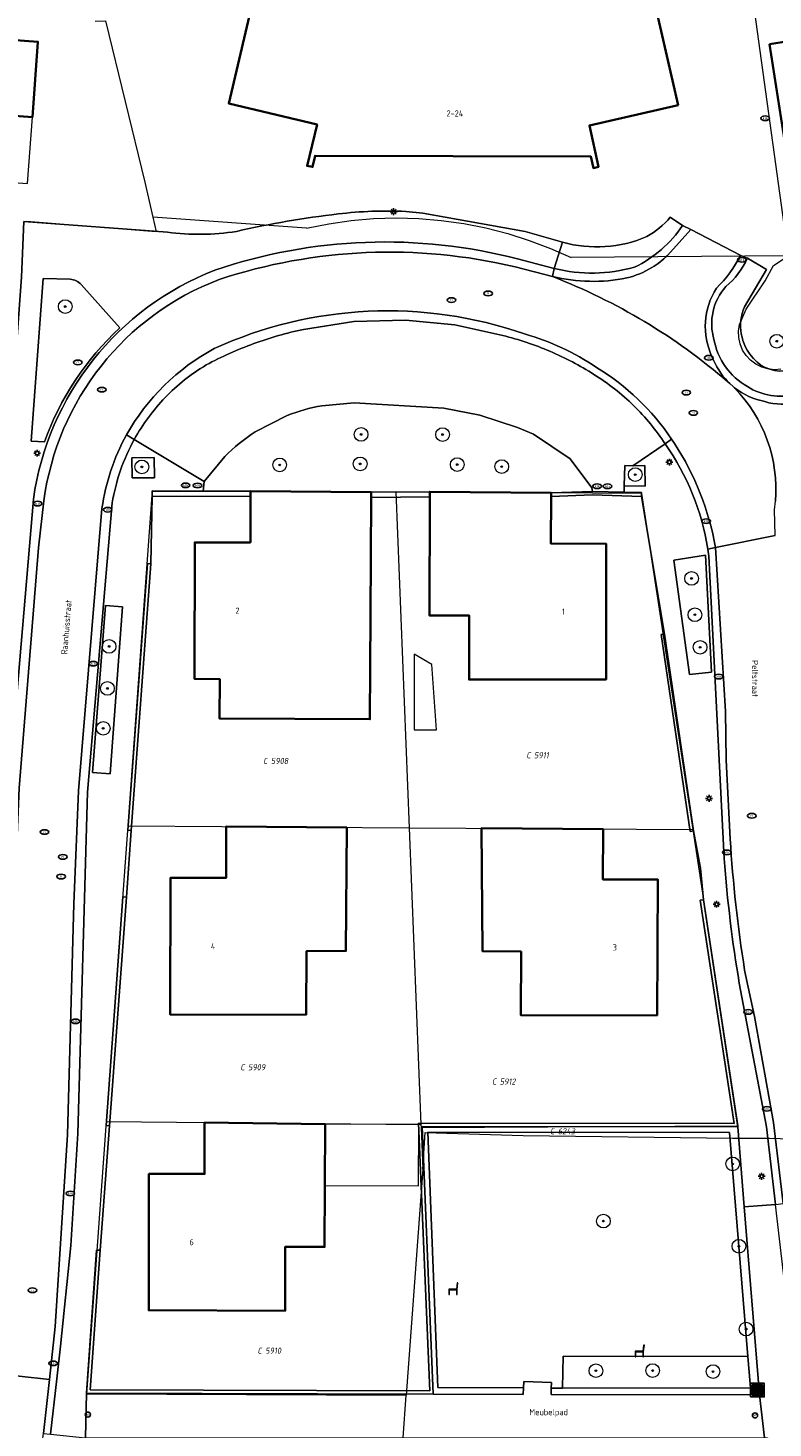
# Model space of a CAD drawing. Header units: metres. Extents: x 183765 to 187731, y 443805 to 446163.
# Tile 93 of 120: x 186668 to 186711, y 444476 to 444558. Entities that reach past the tile are written whole.
import ezdxf
from ezdxf.enums import TextEntityAlignment as Align

# ---------------------------------------------------------------- set-up
doc = ezdxf.new("R2010")
doc.units = ezdxf.units.M
doc.layers.get('0').update_dxf_attribs({"lineweight": 25})
for name, color, linetype, lineweight in [('B-WE-GR-BEPLANTING_CULTUUR_HEESTERS-GV', 90, 'Continuous', 18), ('B-WE-GR-BOOM-S', 253, 'Continuous', 25), ('B-WE-GR-HAAG-GV', 90, 'Continuous', 13), ('B-WE-IE-MEUBILAIR-S', 7, 'Continuous', 25), ('B-WE-IE-MEUBILAIR_WEGMEUBILAIR-GV', 7, 'Continuous', 18), ('B-WE-IE-MEUBILAIR_WEGMEUBILAIR-S', 7, 'Continuous', 25), ('B-WE-IE-MEUBILAIR_WEGMEUBILAIR_AFVALBAK-S', 7, 'Continuous', 25), ('B-WE-IE-TERREINAFSCHEIDING_KUNSTMATIG_MUUR-GV', 90, 'Continuous', 18), ('B-WE-OG-BEBOUWING-GV', 7, 'Continuous', 35), ('B-WE-OG-BEBOUWING-T18', 10, 'Continuous', 18), ('B-WE-OG-BEBOUWING_LUIFEL-GV', 7, 'Continuous', 18), ('B-WE-OG-BEBOUWING_SCHUUR-GV', 7, 'Continuous', 18), ('B-WE-OG-TERREIN_ERF-GV', 7, 'Continuous', 18), ('B-WE-OG-TERREIN_ONBEGROEID_ZAND-GV', 7, 'Continuous', 18), ('B-WE-OG-TOPOGRAFIE-T18', 10, 'Continuous', 18), ('B-WE-VH-ONVERHARD_ZAND-GV', 210, 'Continuous', 18), ('B-WE-VH-OPENVERHARDING_BETONSTRAATSTEEN-GV', 90, 'Continuous', 18), ('B-WE-VH-OPENVERHARDING_STRAATBAKSTEEN-GV', 90, 'Continuous', 18)]:
    doc.layers.add(name, color=color, linetype=linetype, lineweight=lineweight)
doc.layers.add('B-WE-KG-GRENS_PERCEEL-G', color=7, linetype='Continuous', lineweight=13, true_color=0xa55252)
doc.layers.add('B-WE-KG-GRENS_PERCEEL-S', color=7, linetype='Continuous', lineweight=25, true_color=0xa55252)
doc.styles.add('NLCS-ISO', font='NLCS-ISO.ttf')
doc.styles.add('NLCS-ISO-M200-T18', font='NLCS-ISO.ttf', dxfattribs={"height": 0.36})

# ---------------------------------------------------------------- blocks, each defined once
blk = doc.blocks.new('SIE-WEG_AFVALBAK-SO')
h = blk.add_hatch(color=256)
h.dxf.hatch_style = 1
h.paths.add_polyline_path([(-1.5, -1.5), (1.5, -1.5), (1.5, 1.5), (-1.5, 1.5)])
for points in [[(-2, -2), (2, -2), (2, 2), (-2, 2)], [(-1.5, -1.5), (1.5, -1.5), (1.5, 1.5), (-1.5, 1.5)]]:
    blk.add_lwpolyline(points, close=True)
blk = doc.blocks.new('SIE-MEUBILAIR_PAAL_LICHTMAST-SO')
for points in [[(-0.62, 0), (-1, 0)], [(-0.71, 0.71), (-0.44, 0.44)], [(0, 1), (0, 0.62)], [(0.44, 0.44), (0.71, 0.71)], [(1, 0), (0.62, 0)], [(-0.71, -0.71), (-0.44, -0.44)], [(0, -0.62), (0, -1)], [(0.44, -0.44), (0.71, -0.71)]]:
    blk.add_lwpolyline(points)
blk.add_circle((0, 0), 0.5)
blk = doc.blocks.new('SIE-MEUBILAIR_PAAL_AFSLUITPAAL-SO')
blk.add_circle((0, 0), 0.75)
at = {"style": 'NLCS-ISO'}
blk.add_text('af', height=0.75, dxfattribs=at).set_placement((0, 0.05), align=Align.MIDDLE_CENTER)
blk = doc.blocks.new('SIE-MEUBILAIR_PUT_RIOOLPUT-SO')
blk.add_ellipse((0, 0), major_axis=(1.25, 0), ratio=0.54)
at = {"style": 'NLCS-ISO'}
blk.add_text('ri', height=0.75, dxfattribs=at).set_placement((-0.04, 0.07), align=Align.MIDDLE_CENTER)
blk = doc.blocks.new('SIE-MEUBILAIR_PUT_KOLK-SO')
blk.add_ellipse((0, 0), major_axis=(1.25, 0), ratio=0.54)
at = {"style": 'NLCS-ISO'}
blk.add_text('klk', height=0.75, dxfattribs=at).set_placement((0.03, 0), align=Align.MIDDLE_CENTER)
blk = doc.blocks.new('SIE-MEUBILAIR_PUT_BRANDKRAAN-SO')
blk.add_ellipse((0, 0), major_axis=(1.25, 0), ratio=0.54)
at = {"style": 'NLCS-ISO'}
blk.add_text('bk', height=0.75, dxfattribs=at).set_placement((0.03, 0), align=Align.MIDDLE_CENTER)
blk = doc.blocks.new('SIE-WEG_ZITBANK-SO')
at = {"color": 0, "linetype": 'ByBlock', "lineweight": 18}
blk.add_lwpolyline([(-0.91, -1.63), (-0.91, -0.2), (1.09, -0.2), (1.09, -1.63), (1.29, -1.63), (1.29, -0.21), (1.54, 1.78), (1.33, 1.78), (1.11, 0), (-1.11, 0), (-1.11, -1.63)], close=True, dxfattribs=at)
blk = doc.blocks.new('SGR-BOOM_GBKN-SO')
at = {"linetype": 'ByBlock', "lineweight": 18}
h = blk.add_hatch(color=0, dxfattribs=at)
h.dxf.hatch_style = 1
edge = h.paths.add_edge_path()
edge.add_arc((0, 0), 0.25, 0, 360)
at = {"color": 0, "linetype": 'ByBlock', "lineweight": 18}
for radius in [2, 0.25]:
    blk.add_circle((0, 0), radius, dxfattribs=at)
at = {"color": 0, "linetype": 'ByBlock', "lineweight": 18, "style": 'NLCS-ISO'}
blk.add_attdef('SOORT', (2.5, 0), '', height=1.5, dxfattribs=at)
blk = doc.blocks.new('SKG-PERCEELNUMMER-SO')
at = {"style": 'NLCS-ISO', "oblique": 10, "flags": 1}
for tag, p in [('GEMEENTECODE', (0, 2.55)), ('PERCEELGROOTTE', (0, -2.45))]:
    blk.add_attdef(tag, text='', height=1.8, dxfattribs=at).set_placement(p, align=Align.MIDDLE_CENTER)
at = {"style": 'NLCS-ISO', "oblique": 10}
blk.add_attdef('SECTIE', text='', height=1.8, dxfattribs=at).set_placement((-0.5, 0), align=Align.MIDDLE_RIGHT)
blk.add_attdef('PERCEELNUMMER', text='', height=1.8, dxfattribs=at).set_placement((0.5, 0), align=Align.MIDDLE_LEFT)

msp = doc.modelspace()

# ---------------------------------------------------------------- linework, layer by layer
at = {"layer": 'B-WE-GR-BEPLANTING_CULTUUR_HEESTERS-GV'}
for points in [[(186684.998, 444536.102, 0.049477), (186682.978, 444535.532)], [(186681.104, 444534.571, 0.054356), (186679.326, 444533.128)]]:
    msp.add_lwpolyline(points, format="xyb", dxfattribs=at)
at = {"layer": 'B-WE-GR-BEPLANTING_CULTUUR_HEESTERS-GV', "flags": 128}
for points in [[(186697.378, 444534.44), (186696.446, 444534.836), (186694.24, 444535.548), (186692.127, 444535.957), (186686.894, 444536.265), (186684.998, 444536.102)], [(186682.978, 444535.532), (186681.104, 444534.571)], [(186679.326, 444533.128), (186678.126, 444531.68), (186678.061, 444531.11), (186680.83, 444531.115), (186687.882, 444531.043), (186691.314, 444531.073), (186698.417, 444531.009), (186700.827, 444531.096), (186700.788, 444531.303), (186699.519, 444532.992), (186697.378, 444534.44)]]:
    msp.add_lwpolyline(points, dxfattribs=at)
msp.add_lwpolyline([(186709.915, 444480.552), (186699.12, 444480.57), (186699.077, 444478.698), (186710.064, 444478.723)], close=True, dxfattribs=at)
at = {"layer": 'B-WE-GR-HAAG-GV', "flags": 128}
for points in [[(186670.283, 444543.492), (186668.704, 444543.544), (186667.993, 444534.025)], [(186673.179, 444540.653), (186670.931, 444543.184)], [(186667.993, 444534.025), (186668.772, 444533.986)]]:
    msp.add_lwpolyline(points, dxfattribs=at)
at = {"layer": 'B-WE-GR-HAAG-GV'}
for points in [[(186670.931, 444543.184, 0.19434), (186670.283, 444543.492)], [(186668.772, 444533.986, -0.118776), (186673.179, 444540.653)]]:
    msp.add_lwpolyline(points, format="xyb", dxfattribs=at)
at = {"layer": 'B-WE-GR-HAAG-GV', "flags": 128}
for points in [[(186707.446, 444527.368), (186705.58, 444527.071), (186706.497, 444520.403), (186707.793, 444520.53)], [(186671.586, 444514.672), (186672.63, 444514.601), (186673.349, 444524.351), (186672.345, 444524.44)], [(186691.191, 444493.662), (186708.845, 444493.647), (186709.915, 444480.552), (186710.064, 444478.723), (186699.077, 444478.698), (186698.418, 444478.697), (186698.408, 444478.341), (186710.591, 444478.323), (186709.71, 444489.296), (186709.334, 444493.971), (186690.868, 444493.985), (186691.521, 444478.35), (186696.774, 444478.34), (186696.791, 444478.728), (186691.777, 444478.745)]]:
    msp.add_lwpolyline(points, close=True, dxfattribs=at)
at = {"layer": 'B-WE-IE-MEUBILAIR_WEGMEUBILAIR-GV', "flags": 128}
for points in [[(186675.209, 444531.893), (186675.196, 444533.073), (186673.897, 444533.06), (186673.914, 444531.893)], [(186703.891, 444532.619), (186703.191, 444532.59), (186702.731, 444532.614), (186702.69, 444531.43), (186703.915, 444531.4)]]:
    msp.add_lwpolyline(points, close=True, dxfattribs=at)
at = {"layer": 'B-WE-IE-TERREINAFSCHEIDING_KUNSTMATIG_MUUR-GV', "flags": 128}
for points in [[(186680.83, 444531.115), (186678.061, 444531.11), (186675.084, 444531.105), (186675.082, 444530.805), (186680.83, 444530.815)], [(186691.314, 444531.073), (186687.882, 444531.043), (186687.88, 444530.743), (186691.313, 444530.773)], [(186702.687, 444531.051), (186700.827, 444531.096), (186698.417, 444531.009), (186698.416, 444530.806), (186700.828, 444530.895), (186703.692, 444530.8), (186703.69, 444531.027)], [(186674.999, 444526.871), (186674.8, 444526.886), (186673.647, 444511.303), (186673.846, 444511.288)], [(186705.045, 444522.761), (186704.848, 444522.732), (186706.541, 444511.228), (186706.739, 444511.257)], [(186673.568, 444507.398), (186673.369, 444507.413), (186672.383, 444494.051), (186672.582, 444494.037)], [(186707.319, 444507.237), (186707.122, 444507.207), (186709.126, 444494.167), (186690.66, 444494.185), (186691.312, 444478.55), (186671.447, 444478.605), (186672.032, 444486.756), (186671.832, 444486.77), (186671.232, 444478.406), (186691.521, 444478.35), (186690.868, 444493.985), (186709.334, 444493.971)]]:
    msp.add_lwpolyline(points, close=True, dxfattribs=at)
at = {"layer": 'B-WE-KG-GRENS_PERCEEL-G', "flags": 128}
for points in [[(186710.733, 444577.955), (186707.26, 444570.87), (186708.69, 444568.05), (186709.46, 444564.99), (186709.79, 444562.78), (186712.27, 444544.86)], [(186671.751, 444558.58), (186672.348, 444558.587), (186674.651, 444549.173), (186675.111, 444547.119)], [(186675.111, 444547.119), (186675.304, 444546.255), (186667.721, 444546.858)], [(186684.107, 444546.48), (186675.111, 444547.119)], [(186684.107, 444546.48), (186685.403, 444546.739), (186686.712, 444546.924), (186688.029, 444547.036), (186689.35, 444547.075), (186690.672, 444547.039), (186691.989, 444546.93), (186693.298, 444546.747), (186694.595, 444546.492), (186695.876, 444546.164), (186697.136, 444545.765), (186698.372, 444545.297), (186699.58, 444544.76)], [(186712.27, 444544.86), (186699.58, 444544.76)], [(186709.419, 444540.844), (186709.827, 444541.747), (186710.926, 444543.396), (186711.42, 444544.29), (186712.27, 444544.86)], [(186711.852, 444538.235), (186711.471, 444538.209), (186711.091, 444538.25), (186710.725, 444538.358), (186710.383, 444538.529), (186710.077, 444538.758), (186709.817, 444539.037), (186709.61, 444539.358), (186709.463, 444539.711), (186709.381, 444540.084), (186709.366, 444540.466), (186709.419, 444540.844)], [(186673.666, 444511.55), (186675.091, 444531.149), (186689.332, 444531.063)], [(186689.332, 444531.063), (186690.109, 444511.444)], [(186706.714, 444511.338), (186703.72, 444530.977), (186689.332, 444531.063)], [(186672.411, 444494.284), (186673.666, 444511.55)], [(186673.666, 444511.55), (186690.109, 444511.444)], [(186690.109, 444511.444), (186706.714, 444511.338)], [(186690.109, 444511.444), (186690.796, 444494.106)], [(186690.803, 444493.939), (186709.354, 444494.026), (186706.714, 444511.338)], [(186671.253, 444478.366), (186672.411, 444494.284)], [(186672.411, 444494.284), (186690.796, 444494.106)], [(186690.796, 444494.106), (186690.803, 444493.939)], [(186690.803, 444493.939), (186690.899, 444491.505)], [(186690.899, 444491.505), (186691.054, 444493.632), (186696.781, 444493.473), (186709.031, 444493.314), (186711.179, 444493.314), (186718.1, 444493.088), (186718.229, 444493.084)], [(186690.899, 444491.505), (186689.939, 444478.293)], [(186671.253, 444478.366), (186689.939, 444478.293)], [(186689.758, 444475.8), (186689.939, 444478.293)]]:
    msp.add_lwpolyline(points, dxfattribs=at)
at = {"layer": 'B-WE-OG-BEBOUWING-GV', "flags": 128}
for points in [[(186705.835, 444553.659), (186703.197, 444565.218), (186695.37, 444563.445), (186695.378, 444566.666), (186690.127, 444566.684), (186690.103, 444563.479), (186682.277, 444565.3), (186679.557, 444553.762), (186684.725, 444552.528), (186684.138, 444550.115), (186684.46, 444550.056), (186684.609, 444550.705), (186700.74, 444550.658), (186700.888, 444549.991), (186701.191, 444550.064), (186700.654, 444552.478)], [(186711.175, 444557.221), (186713.041, 444545.379), (186717.794, 444546.113), (186717.938, 444545.137), (186729.573, 444544.298), (186729.892, 444545.305), (186734.469, 444543.857), (186737.965, 444555.345), (186727.248, 444558.567), (186727.427, 444561.461), (186722.474, 444561.768), (186722.159, 444558.957)], [(186663.72, 444557.714), (186663.397, 444553.308), (186668.073, 444552.964), (186668.397, 444557.37)], [(186687.88, 444530.743), (186687.882, 444531.043), (186680.83, 444531.115), (186680.83, 444530.815), (186680.825, 444528.113), (186677.573, 444528.117), (186677.562, 444520.141), (186679.027, 444520.135), (186679.017, 444517.819), (186687.815, 444517.78), (186687.842, 444523.841)], [(186698.416, 444530.806), (186698.417, 444531.009), (186691.314, 444531.073), (186691.313, 444530.773), (186691.3, 444523.846), (186693.618, 444523.85), (186693.613, 444520.099), (186701.626, 444520.111), (186701.638, 444528.031), (186698.4, 444528.05)], [(186686.458, 444511.455), (186679.402, 444511.514), (186679.398, 444508.51), (186676.148, 444508.515), (186676.136, 444500.532), (186684.082, 444500.523), (186684.106, 444504.243), (186686.413, 444504.252)], [(186704.623, 444500.47), (186704.652, 444508.423), (186701.443, 444508.425), (186701.453, 444511.372), (186694.349, 444511.43), (186694.391, 444504.235), (186696.653, 444504.207), (186696.649, 444500.489)], [(186685.188, 444494.13), (186678.147, 444494.215), (186678.142, 444491.216), (186674.892, 444491.221), (186674.88, 444483.252), (186682.848, 444483.221), (186682.848, 444486.958), (186685.165, 444486.959)]]:
    msp.add_lwpolyline(points, close=True, dxfattribs=at)
at = {"layer": 'B-WE-OG-BEBOUWING_LUIFEL-GV', "flags": 128}
for points in [[(186668.073, 444552.964), (186663.397, 444553.308), (186663.111, 444549.422), (186667.787, 444549.078)], [(186685.188, 444494.13), (186685.177, 444490.544), (186690.658, 444490.527), (186690.67, 444494.112)]]:
    msp.add_lwpolyline(points, close=True, dxfattribs=at)
at = {"layer": 'B-WE-OG-BEBOUWING_SCHUUR-GV', "flags": 128}
msp.add_lwpolyline([(186690.408, 444517.168), (186691.699, 444517.168), (186691.438, 444520.975), (186690.408, 444521.579)], close=True, dxfattribs=at)
at = {"layer": 'B-WE-OG-TERREIN_ERF-GV', "flags": 128}
for points in [[(186695.37, 444563.445), (186703.197, 444565.218), (186705.835, 444553.659), (186700.654, 444552.478), (186701.191, 444550.064), (186700.888, 444549.991), (186700.74, 444550.658), (186684.609, 444550.705), (186684.46, 444550.056), (186684.138, 444550.115), (186684.725, 444552.528), (186679.557, 444553.762), (186682.277, 444565.3), (186690.103, 444563.479), (186690.127, 444566.684), (186695.378, 444566.666)], [(186717.794, 444546.113), (186713.041, 444545.379), (186711.175, 444557.221), (186722.159, 444558.957), (186722.474, 444561.768), (186727.427, 444561.461), (186727.248, 444558.567), (186737.965, 444555.345), (186734.469, 444543.857), (186729.892, 444545.305), (186729.573, 444544.298), (186717.938, 444545.137)], [(186663.397, 444553.308), (186663.72, 444557.714), (186668.397, 444557.37), (186668.073, 444552.964)], [(186707.122, 444507.207), (186707.319, 444507.237), (186707.148, 444509.077), (186706.739, 444511.257), (186706.541, 444511.228), (186704.848, 444522.732), (186705.045, 444522.761), (186703.692, 444530.8), (186700.828, 444530.895), (186698.416, 444530.806), (186698.4, 444528.05), (186701.638, 444528.031), (186701.626, 444520.111), (186693.613, 444520.099), (186693.618, 444523.85), (186691.3, 444523.846), (186691.313, 444530.773), (186687.88, 444530.743), (186687.842, 444523.841), (186687.815, 444517.78), (186679.017, 444517.819), (186679.027, 444520.135), (186677.562, 444520.141), (186677.573, 444528.117), (186680.825, 444528.113), (186680.83, 444530.815), (186675.082, 444530.805), (186674.999, 444526.871), (186673.846, 444511.288), (186673.568, 444507.398), (186672.582, 444494.037), (186672.032, 444486.756), (186671.447, 444478.605), (186691.312, 444478.55), (186690.66, 444494.185), (186709.126, 444494.167)], [(186686.413, 444504.252), (186684.106, 444504.243), (186684.082, 444500.523), (186676.136, 444500.532), (186676.148, 444508.515), (186679.398, 444508.51), (186679.402, 444511.514), (186686.458, 444511.455)], [(186694.349, 444511.43), (186701.453, 444511.372), (186701.443, 444508.425), (186704.652, 444508.423), (186704.623, 444500.47), (186696.649, 444500.489), (186696.653, 444504.207), (186694.391, 444504.235)], [(186685.188, 444494.13), (186685.165, 444486.959), (186682.848, 444486.958), (186682.848, 444483.221), (186674.88, 444483.252), (186674.892, 444491.221), (186678.142, 444491.216), (186678.147, 444494.215)]]:
    msp.add_lwpolyline(points, close=True, dxfattribs=at)
at = {"layer": 'B-WE-OG-TERREIN_ERF-GV'}
for points in [[(186685.955, 444547.309, -0.040867), (186689.918, 444547.454)], [(186680.01, 444546.287, -0.027757), (186685.955, 444547.309)], [(186704.015, 444545.984, 0.089662), (186705.377, 444547.12)], [(186675.967, 444546.235, 0.070134), (186680.01, 444546.287)], [(186699.076, 444545.655, 0.169452), (186704.015, 444545.984)], [(186709.715, 444541.886, 0.294856), (186710.246, 444538.86)], [(186710.246, 444538.86, 0.277012), (186712.337, 444538.18)]]:
    msp.add_lwpolyline(points, format="xyb", dxfattribs=at)
at = {"layer": 'B-WE-OG-TERREIN_ERF-GV', "flags": 128}
for points in [[(186689.918, 444547.454), (186690.904, 444547.358), (186696.902, 444546.278), (186699.076, 444545.655)], [(186596.379, 444375.096), (186615.32, 444371.435), (186615.232, 444370.915), (186645.617, 444364.99), (186647.194, 444376.332), (186650.377, 444399.171), (186652.175, 444412.07), (186652.828, 444416.626), (186653.59, 444421.875), (186654.102, 444424.772), (186655.942, 444436.835), (186659.452, 444457.767), (186661.601, 444470.9), (186662.586, 444476.858), (186662.688, 444478.2), (186663.384, 444487.345), (186664.038, 444496.779), (186664.868, 444507.756), (186665.288, 444513.742), (186666.082, 444524.684), (186666.29, 444527.809), (186667.434, 444543.623), (186667.57, 444546.863), (186675.967, 444546.235)], [(186705.377, 444547.12), (186706.1, 444546.635), (186706.587, 444546.408), (186709.5, 444544.882), (186709.894, 444544.723), (186711.003, 444544.068), (186709.715, 444541.886)]]:
    msp.add_lwpolyline(points, dxfattribs=at)
at = {"layer": 'B-WE-OG-TERREIN_ONBEGROEID_ZAND-GV', "flags": 128}
msp.add_lwpolyline([(186696.791, 444478.728), (186696.808, 444479.088), (186698.428, 444479.043), (186698.418, 444478.697), (186699.077, 444478.698), (186699.12, 444480.57), (186709.915, 444480.552), (186708.845, 444493.647), (186691.191, 444493.662), (186691.777, 444478.745)], close=True, dxfattribs=at)
at = {"layer": 'B-WE-VH-ONVERHARD_ZAND-GV', "flags": 128}
for points in [[(186670.283, 444543.492), (186668.704, 444543.544), (186667.993, 444534.025)], [(186673.179, 444540.653), (186670.931, 444543.184)], [(186667.993, 444534.025), (186668.772, 444533.986)]]:
    msp.add_lwpolyline(points, dxfattribs=at)
at = {"layer": 'B-WE-VH-ONVERHARD_ZAND-GV'}
for points in [[(186670.931, 444543.184, 0.19434), (186670.283, 444543.492)], [(186668.772, 444533.986, -0.118776), (186673.179, 444540.653)]]:
    msp.add_lwpolyline(points, format="xyb", dxfattribs=at)
at = {"layer": 'B-WE-VH-ONVERHARD_ZAND-GV', "flags": 128}
for points in [[(186675.209, 444531.893), (186675.196, 444533.073), (186673.897, 444533.06), (186673.914, 444531.893)], [(186703.191, 444532.59), (186702.731, 444532.614), (186702.69, 444531.43), (186703.915, 444531.4), (186703.891, 444532.619)], [(186707.446, 444527.368), (186705.58, 444527.071), (186706.497, 444520.403), (186707.793, 444520.53)], [(186671.586, 444514.672), (186672.63, 444514.601), (186673.349, 444524.351), (186672.345, 444524.44)], [(186691.191, 444493.662), (186708.845, 444493.647), (186709.915, 444480.552), (186710.064, 444478.723), (186699.077, 444478.698), (186698.418, 444478.697), (186698.408, 444478.341), (186710.591, 444478.323), (186709.71, 444489.296), (186709.334, 444493.971), (186690.868, 444493.985), (186691.521, 444478.35), (186696.774, 444478.34), (186696.791, 444478.728), (186691.777, 444478.745)]]:
    msp.add_lwpolyline(points, close=True, dxfattribs=at)
at = {"layer": 'B-WE-VH-OPENVERHARDING_BETONSTRAATSTEEN-GV', "flags": 128}
msp.add_lwpolyline([(186668.663, 444475.618), (186668.714, 444476.058), (186669.074, 444479.203), (186665.506, 444479.598), (186665.267, 444477.963), (186664.978, 444475.993)], close=True, dxfattribs=at)
at = {"layer": 'B-WE-VH-OPENVERHARDING_STRAATBAKSTEEN-GV'}
for points in [[(186689.918, 444547.454, 0.040867), (186685.955, 444547.309)], [(186685.955, 444547.309, 0.027757), (186680.01, 444546.287)], [(186706.1, 444546.635, -0.133554), (186703.29, 444544.199)], [(186703.29, 444544.199, 0.133554), (186706.1, 444546.635)], [(186705.377, 444547.12, -0.089662), (186704.015, 444545.984)], [(186680.01, 444546.287, -0.070134), (186675.967, 444546.235)], [(186704.015, 444545.984, -0.169452), (186699.076, 444545.655)], [(186696.454, 444544.682, 0.146218), (186678.751, 444544.024)], [(186678.751, 444544.024, -0.146218), (186696.454, 444544.682)], [(186678.996, 444543.475, -0.138792), (186696.302, 444544.217)], [(186696.302, 444544.217, 0.138792), (186678.996, 444543.475)], [(186703.29, 444544.199, -0.130462), (186698.595, 444544.124)], [(186698.595, 444544.124, 0.130462), (186703.29, 444544.199)], [(186702.839, 444543.566, 0.078122), (186704.308, 444544.175)], [(186704.308, 444544.175, -0.078122), (186702.839, 444543.566)], [(186704.308, 444544.175, 0.056658), (186705.212, 444544.876)], [(186705.212, 444544.876, -0.056658), (186704.308, 444544.175)], [(186709.5, 444544.882, -0.076555), (186708.079, 444542.974)], [(186708.079, 444542.974, 0.076555), (186709.5, 444544.882)], [(186708.63, 444543.061, 0.110685), (186709.894, 444544.723)], [(186709.894, 444544.723, -0.110685), (186708.63, 444543.061)], [(186678.751, 444544.024, 0.271637), (186668.134, 444530.65)], [(186668.134, 444530.65, -0.271637), (186678.751, 444544.024)], [(186668.744, 444530.542, -0.275738), (186678.996, 444543.475)], [(186678.996, 444543.475, 0.275738), (186668.744, 444530.542)], [(186670.283, 444543.492, -0.19434), (186670.931, 444543.184)], [(186698.49, 444543.649, 0.108821), (186702.839, 444543.566)], [(186702.839, 444543.566, -0.108821), (186698.49, 444543.649)], [(186698.49, 444543.649, -0.085654), (186708.746, 444537.502)], [(186708.746, 444537.502, 0.085654), (186698.49, 444543.649)], [(186708.079, 444542.974, 0.254982), (186707.82, 444538.966)], [(186707.82, 444538.966, -0.254982), (186708.079, 444542.974)], [(186707.934, 444539.966, -0.259561), (186708.63, 444543.061)], [(186708.63, 444543.061, 0.259561), (186707.934, 444539.966)], [(186696.863, 444540.296, 0.192806), (186678.709, 444539.444)], [(186678.709, 444539.444, -0.192806), (186696.863, 444540.296)], [(186710.246, 444538.86, -0.294856), (186709.715, 444541.886)], [(186673.179, 444540.653, 0.118776), (186668.772, 444533.986)], [(186681.029, 444539.735, -0.034815), (186683.923, 444540.564)], [(186683.923, 444540.564, 0.034815), (186681.029, 444539.735)], [(186695.591, 444540.207, -0.03917), (186698.338, 444539.283)], [(186698.338, 444539.283, 0.03917), (186695.591, 444540.207)], [(186701.056, 444538.343, 0.078516), (186696.863, 444540.296)], [(186696.863, 444540.296, -0.078516), (186701.056, 444538.343)], [(186678.709, 444539.444, 0.142339), (186673.575, 444534.395)], [(186673.575, 444534.395, -0.142339), (186678.709, 444539.444)], [(186678.235, 444538.484, -0.035986), (186681.029, 444539.735)], [(186681.029, 444539.735, 0.035986), (186678.235, 444538.484)], [(186698.338, 444539.283, -0.039622), (186700.918, 444537.931)], [(186700.918, 444537.931, 0.039622), (186698.338, 444539.283)], [(186709.891, 444537.221, -0.220151), (186707.934, 444539.966)], [(186707.934, 444539.966, 0.220151), (186709.891, 444537.221)], [(186675.842, 444536.582, -0.066315), (186678.235, 444538.484)], [(186678.235, 444538.484, 0.066315), (186675.842, 444536.582)], [(186707.82, 444538.966, 0.09505), (186708.746, 444537.502)], [(186708.746, 444537.502, -0.09505), (186707.82, 444538.966)], [(186712.337, 444538.18, -0.277012), (186710.246, 444538.86)], [(186700.918, 444537.931, -0.054281), (186703.236, 444536.108)], [(186703.236, 444536.108, 0.054281), (186700.918, 444537.931)], [(186705.46, 444534.153, 0.109372), (186701.056, 444538.343)], [(186701.056, 444538.343, -0.109372), (186705.46, 444534.153)], [(186709.137, 444537.143, 0.105876), (186710.91, 444536.34)], [(186710.91, 444536.34, -0.105876), (186709.137, 444537.143)], [(186709.137, 444537.143, -0.217396), (186711.534, 444530.523)], [(186711.534, 444530.523, 0.217396), (186709.137, 444537.143)], [(186712.739, 444536.763, -0.206567), (186709.891, 444537.221)], [(186709.891, 444537.221, 0.206567), (186712.739, 444536.763)], [(186674.035, 444534.136, -0.065638), (186675.842, 444536.582)], [(186675.842, 444536.582, 0.065638), (186674.035, 444534.136)], [(186682.978, 444535.532, -0.049477), (186684.998, 444536.102)], [(186703.236, 444536.108, -0.053404), (186705.082, 444533.87)], [(186705.082, 444533.87, 0.053404), (186703.236, 444536.108)], [(186710.91, 444536.34, 0.139287), (186712.833, 444536.312)], [(186712.833, 444536.312, -0.139287), (186710.91, 444536.34)], [(186673.575, 444534.395, 0.090554), (186672.14, 444530.099)], [(186672.14, 444530.099, -0.090554), (186673.575, 444534.395)], [(186679.326, 444533.128, -0.054356), (186681.104, 444534.571)], [(186672.741, 444530.42, -0.085261), (186674.035, 444534.136)], [(186674.035, 444534.136, 0.085261), (186672.741, 444530.42)], [(186705.082, 444533.87, -0.114055), (186707.579, 444527.728)], [(186707.579, 444527.728, 0.114055), (186705.082, 444533.87)], [(186708.026, 444527.81, 0.101721), (186705.625, 444533.901)], [(186705.625, 444533.901, -0.101721), (186708.026, 444527.81)], [(186709.73, 444503.134, -0.024631), (186708.886, 444510.789)], [(186708.886, 444510.789, 0.024631), (186709.73, 444503.134)], [(186708.526, 444509.647, 0.022785), (186709.417, 444502.357)], [(186709.417, 444502.357, -0.022785), (186708.526, 444509.647)]]:
    msp.add_lwpolyline(points, format="xyb", dxfattribs=at)
at = {"layer": 'B-WE-VH-OPENVERHARDING_STRAATBAKSTEEN-GV', "flags": 128}
for points in [[(186690.904, 444547.358), (186689.918, 444547.454)], [(186696.454, 444544.682), (186698.595, 444544.124), (186699.076, 444545.655), (186696.902, 444546.278), (186690.904, 444547.358)], [(186675.967, 444546.235), (186667.57, 444546.863), (186667.434, 444543.623), (186666.29, 444527.809), (186666.082, 444524.684), (186665.288, 444513.742), (186664.868, 444507.756), (186664.038, 444496.779), (186663.384, 444487.345), (186662.688, 444478.2), (186664.702, 444478.046), (186664.969, 444480.355), (186664.065, 444480.45), (186664.631, 444487.645), (186665.718, 444487.554), (186666.182, 444496.784), (186665.316, 444496.832), (186665.658, 444501.594), (186666.288, 444501.556), (186666.422, 444507.57), (186666.7, 444513.698), (186668.134, 444530.65)], [(186706.1, 444546.635), (186705.377, 444547.12)], [(186706.587, 444546.408), (186706.1, 444546.635)], [(186705.212, 444544.876), (186706.587, 444546.408)], [(186709.5, 444544.882), (186706.587, 444546.408), (186705.212, 444544.876)], [(186699.076, 444545.655), (186698.595, 444544.124)], [(186696.302, 444544.217), (186698.49, 444543.649), (186698.595, 444544.124), (186696.454, 444544.682)], [(186698.49, 444543.649), (186696.302, 444544.217)], [(186698.595, 444544.124), (186698.49, 444543.649)], [(186709.894, 444544.723), (186709.5, 444544.882)], [(186711.003, 444544.068), (186709.894, 444544.723)], [(186667.993, 444534.025), (186668.704, 444543.544), (186670.283, 444543.492)], [(186709.715, 444541.886), (186711.003, 444544.068)], [(186670.931, 444543.184), (186673.179, 444540.653)], [(186683.923, 444540.564), (186686.873, 444541.021), (186689.885, 444541.105), (186692.77, 444540.828), (186695.591, 444540.207)], [(186695.591, 444540.207), (186692.77, 444540.828), (186689.885, 444541.105), (186686.873, 444541.021), (186683.923, 444540.564)], [(186708.746, 444537.502), (186708.858, 444537.405), (186709.064, 444537.217), (186709.137, 444537.143)], [(186709.137, 444537.143), (186709.064, 444537.217), (186708.858, 444537.405), (186708.746, 444537.502)], [(186684.998, 444536.102), (186686.894, 444536.265), (186692.127, 444535.957), (186694.24, 444535.548), (186696.446, 444534.836), (186697.378, 444534.44), (186699.519, 444532.992), (186700.788, 444531.303), (186700.827, 444531.096), (186702.687, 444531.051), (186702.69, 444531.43), (186702.731, 444532.614), (186703.191, 444532.59), (186705.082, 444533.87)], [(186681.104, 444534.571), (186682.978, 444535.532)], [(186673.575, 444534.395), (186674.035, 444534.136)], [(186674.035, 444534.136), (186673.575, 444534.395)], [(186668.772, 444533.986), (186667.993, 444534.025)], [(186673.369, 444507.413), (186673.568, 444507.398), (186673.846, 444511.288), (186673.647, 444511.303), (186674.8, 444526.886), (186674.999, 444526.871), (186675.082, 444530.805), (186675.084, 444531.105), (186678.061, 444531.11), (186678.126, 444531.68), (186674.035, 444534.136)], [(186674.035, 444534.136), (186678.126, 444531.68), (186679.326, 444533.128)], [(186705.082, 444533.87), (186703.191, 444532.59), (186703.891, 444532.619), (186703.915, 444531.4), (186702.69, 444531.43), (186702.687, 444531.051), (186703.69, 444531.027), (186703.692, 444530.8), (186705.045, 444522.761), (186706.739, 444511.257), (186707.148, 444509.077), (186707.319, 444507.237), (186709.334, 444493.971), (186709.71, 444489.296), (186711.531, 444489.442), (186711.002, 444493.971), (186709.417, 444502.357)], [(186705.082, 444533.87), (186705.46, 444534.153)], [(186705.46, 444534.153), (186705.082, 444533.87)], [(186705.625, 444533.901), (186705.46, 444534.153)], [(186705.46, 444534.153), (186705.625, 444533.901)], [(186668.134, 444530.65), (186666.7, 444513.698), (186666.422, 444507.57), (186666.288, 444501.556), (186666.182, 444496.784), (186665.718, 444487.554), (186665.063, 444481.378), (186664.969, 444480.355), (186664.702, 444478.046), (186665.267, 444477.963), (186665.506, 444479.598)], [(186665.506, 444479.598), (186665.752, 444483.011), (186666.259, 444487.482), (186666.654, 444493.62), (186667.022, 444507.345), (186667.302, 444513.757), (186668.429, 444527.801), (186668.744, 444530.542)], [(186668.744, 444530.542), (186668.429, 444527.801), (186667.302, 444513.757), (186667.022, 444507.345), (186666.654, 444493.62), (186666.259, 444487.482), (186665.752, 444483.011), (186665.506, 444479.598), (186669.074, 444479.203), (186669.412, 444482.306), (186670.117, 444493.513), (186670.502, 444506.998)], [(186672.14, 444530.099), (186670.772, 444513.593), (186670.502, 444506.998), (186670.117, 444493.513), (186669.412, 444482.306), (186669.074, 444479.203), (186668.714, 444476.058), (186669.132, 444476.023), (186669.507, 444479.248), (186669.715, 444481.165), (186670.321, 444487.039), (186670.723, 444493.581), (186671.302, 444513.52), (186672.741, 444530.42)], [(186672.741, 444530.42), (186671.302, 444513.52), (186670.723, 444493.581), (186670.321, 444487.039), (186669.715, 444481.165), (186669.507, 444479.248), (186669.132, 444476.023), (186671.18, 444475.8), (186671.232, 444478.406), (186671.832, 444486.77), (186672.032, 444486.756), (186672.582, 444494.037), (186672.383, 444494.051), (186673.369, 444507.413)], [(186708.026, 444527.81), (186711.519, 444528.526), (186711.479, 444530.027), (186711.534, 444530.523)], [(186670.502, 444506.998), (186670.772, 444513.593), (186672.14, 444530.099)], [(186708.026, 444527.81), (186707.579, 444527.728), (186707.64, 444527.31), (186708.526, 444509.647)], [(186707.579, 444527.728), (186708.026, 444527.81)], [(186708.526, 444509.647), (186707.64, 444527.31), (186707.579, 444527.728)], [(186711.519, 444528.526), (186708.026, 444527.81), (186708.601, 444518.232), (186708.65, 444515.394), (186708.886, 444510.789)], [(186708.886, 444510.789), (186708.65, 444515.394), (186708.601, 444518.232), (186708.026, 444527.81)], [(186709.417, 444502.357), (186711.002, 444493.971), (186711.531, 444489.442), (186711.985, 444489.495), (186711.426, 444494.217), (186710.309, 444500.416), (186709.73, 444503.134)], [(186709.73, 444503.134), (186710.309, 444500.416), (186711.426, 444494.217), (186711.985, 444489.495), (186712.87, 444489.6)]]:
    msp.add_lwpolyline(points, dxfattribs=at)
for points in [[(186673.914, 444531.893), (186673.897, 444533.06), (186675.196, 444533.073), (186675.209, 444531.893)], [(186707.446, 444527.368), (186707.793, 444520.53), (186706.497, 444520.403), (186705.58, 444527.071)], [(186671.586, 444514.672), (186672.345, 444524.44), (186673.349, 444524.351), (186672.63, 444514.601)], [(186711.531, 444489.442), (186709.71, 444489.296), (186710.591, 444478.323), (186710.884, 444475.8), (186711.07, 444475.8), (186711.909, 444467.992), (186713.732, 444468.136), (186713.302, 444472.696), (186713.177, 444473.783), (186712.47, 444481.411)], [(186710.591, 444478.323), (186698.408, 444478.341), (186698.418, 444478.697), (186698.428, 444479.043), (186696.808, 444479.088), (186696.791, 444478.728), (186696.774, 444478.34), (186691.521, 444478.35), (186671.232, 444478.406), (186671.18, 444475.8), (186689.758, 444475.8), (186691.18, 444475.8), (186710.884, 444475.8)]]:
    msp.add_lwpolyline(points, close=True, dxfattribs=at)

# ---------------------------------------------------------------- block references
at = {"layer": 'B-WE-GR-BOOM-S', "xscale": 0.2, "yscale": 0.2, "zscale": 0.2}
for p in [(186669.994, 444541.896), (186711.609, 444539.869), (186687.298, 444534.425), (186692.063, 444534.42), (186674.474, 444532.53), (186682.536, 444532.643), (186687.243, 444532.706), (186692.922, 444532.667), (186695.521, 444532.544), (186703.328, 444532.078), (186706.623, 444526.01), (186706.818, 444523.893), (186672.56, 444522.039), (186707.125, 444521.987), (186672.46, 444519.587), (186672.213, 444517.254), (186709.028, 444491.803), (186701.468, 444488.463), (186709.394, 444486.991), (186709.818, 444482.152), (186701.03, 444479.724), (186704.349, 444479.731), (186707.879, 444479.672)]:
    msp.add_blockref('SGR-BOOM_GBKN-SO', p, dxfattribs=at)
at = {"layer": 'B-WE-IE-MEUBILAIR-S', "xscale": 0.2, "yscale": 0.2, "zscale": 0.2}
for name, p in [('SIE-MEUBILAIR_PUT_KOLK-SO', (186710.928, 444552.897)), ('SIE-MEUBILAIR_PAAL_LICHTMAST-SO', (186689.2, 444547.437)), ('SIE-MEUBILAIR_PUT_KOLK-SO', (186709.57, 444544.625)), ('SIE-MEUBILAIR_PUT_RIOOLPUT-SO', (186694.728, 444542.662)), ('SIE-MEUBILAIR_PUT_RIOOLPUT-SO', (186692.58, 444542.274)), ('SIE-MEUBILAIR_PUT_RIOOLPUT-SO', (186670.733, 444538.633)), ('SIE-MEUBILAIR_PUT_BRANDKRAAN-SO', (186707.636, 444538.904)), ('SIE-MEUBILAIR_PUT_RIOOLPUT-SO', (186672.138, 444537.041)), ('SIE-MEUBILAIR_PUT_RIOOLPUT-SO', (186706.318, 444536.87)), ('SIE-MEUBILAIR_PUT_RIOOLPUT-SO', (186706.73, 444535.684)), ('SIE-MEUBILAIR_PAAL_LICHTMAST-SO', (186668.351, 444533.33)), ('SIE-MEUBILAIR_PAAL_LICHTMAST-SO', (186705.327, 444532.806)), ('SIE-MEUBILAIR_PUT_KOLK-SO', (186677.035, 444531.451)), ('SIE-MEUBILAIR_PUT_KOLK-SO', (186677.735, 444531.441)), ('SIE-MEUBILAIR_PUT_KOLK-SO', (186701.101, 444531.399)), ('SIE-MEUBILAIR_PUT_KOLK-SO', (186701.712, 444531.397)), ('SIE-MEUBILAIR_PUT_KOLK-SO', (186668.381, 444530.385)), ('SIE-MEUBILAIR_PUT_KOLK-SO', (186672.478, 444530.027)), ('SIE-MEUBILAIR_PUT_KOLK-SO', (186707.484, 444529.356)), ('SIE-MEUBILAIR_PUT_KOLK-SO', (186671.637, 444521.032)), ('SIE-MEUBILAIR_PUT_KOLK-SO', (186708.213, 444520.279)), ('SIE-MEUBILAIR_PAAL_LICHTMAST-SO', (186707.649, 444513.164)), ('SIE-MEUBILAIR_PUT_RIOOLPUT-SO', (186710.144, 444512.144)), ('SIE-MEUBILAIR_PUT_RIOOLPUT-SO', (186668.779, 444511.197)), ('SIE-MEUBILAIR_PUT_RIOOLPUT-SO', (186669.855, 444509.744)), ('SIE-MEUBILAIR_PUT_KOLK-SO', (186708.688, 444510.005)), ('SIE-MEUBILAIR_PUT_RIOOLPUT-SO', (186669.75, 444508.594)), ('SIE-MEUBILAIR_PAAL_LICHTMAST-SO', (186708.093, 444506.977)), ('SIE-MEUBILAIR_PUT_KOLK-SO', (186709.939, 444500.683)), ('SIE-MEUBILAIR_PUT_KOLK-SO', (186670.589, 444500.134)), ('SIE-MEUBILAIR_PUT_KOLK-SO', (186711.025, 444495.021)), ('SIE-MEUBILAIR_PAAL_LICHTMAST-SO', (186710.724, 444491.083)), ('SIE-MEUBILAIR_PUT_KOLK-SO', (186670.294, 444490.077)), ('SIE-MEUBILAIR_PUT_RIOOLPUT-SO', (186668.076, 444484.422)), ('SIE-MEUBILAIR_PUT_KOLK-SO', (186669.291, 444480.153)), ('SIE-MEUBILAIR_PAAL_AFSLUITPAAL-SO', (186671.317, 444477.159)), ('SIE-MEUBILAIR_PAAL_AFSLUITPAAL-SO', (186710.336, 444477.113))]:
    msp.add_blockref(name, p, dxfattribs=at)
at = {"layer": 'B-WE-IE-MEUBILAIR_WEGMEUBILAIR-S', "xscale": 0.2, "yscale": 0.2, "zscale": 0.2}
for p in [(186692.654, 444484.493), (186703.557, 444480.867)]:
    msp.add_blockref('SIE-WEG_ZITBANK-SO', p, dxfattribs=at)
at = {"layer": 'B-WE-IE-MEUBILAIR_WEGMEUBILAIR_AFVALBAK-S', "xscale": 0.2, "yscale": 0.2, "zscale": 0.2}
msp.add_blockref('SIE-WEG_AFVALBAK-SO', (186710.475, 444478.59), dxfattribs=at)
at = {"layer": 'B-WE-KG-GRENS_PERCEEL-S', "xscale": 0.2, "yscale": 0.2, "zscale": 0.2}
for p, values in [((186681.925, 444515.349), {'PERCEELNUMMER': '5908', 'SECTIE': 'C'}), ((186697.313, 444515.683), {'PERCEELNUMMER': '5911', 'SECTIE': 'C'}), ((186680.587, 444497.452), {'PERCEELNUMMER': '5909', 'SECTIE': 'C'}), ((186695.306, 444496.616), {'PERCEELNUMMER': '5912', 'SECTIE': 'C'}), ((186698.704, 444493.712), {'PERCEELNUMMER': '6243', 'SECTIE': 'C'}), ((186681.591, 444480.894), {'PERCEELNUMMER': '5910', 'SECTIE': 'C'})]:
    msp.add_blockref('SKG-PERCEELNUMMER-SO', p, dxfattribs=at).add_auto_attribs(values)

# ---------------------------------------------------------------- texts
at = {"layer": 'B-WE-OG-BEBOUWING-T18', "style": 'NLCS-ISO-M200-T18'}
for s, rotation, p in [('2-24', 359.8, (186692.783, 444553.181)), ('2', 359.9, (186680.067, 444524.126)), ('1', 359.9, (186699.132, 444524.075)), ('4', 359.9, (186678.642, 444504.519)), ('3', 359.8, (186702.138, 444504.456)), ('6', 359.9, (186677.386, 444487.233))]:
    msp.add_text(s, height=0.36, rotation=rotation, dxfattribs=at).set_placement(p, align=Align.MIDDLE)
at = {"layer": 'B-WE-OG-TOPOGRAFIE-T18', "style": 'NLCS-ISO-M200-T18'}
for s, rotation, p in [('Raanhuisstraat', 85.2, (186670.06, 444523.165)), ('Peltstraat', 270.1, (186710.338, 444520.159))]:
    msp.add_text(s, height=0.36, rotation=rotation, dxfattribs=at).set_placement(p, align=Align.MIDDLE)
msp.add_text('Meubelpad', height=0.36, dxfattribs=at).set_placement((186698.265, 444477.25), align=Align.MIDDLE)

doc.saveas('drawing.dxf')
